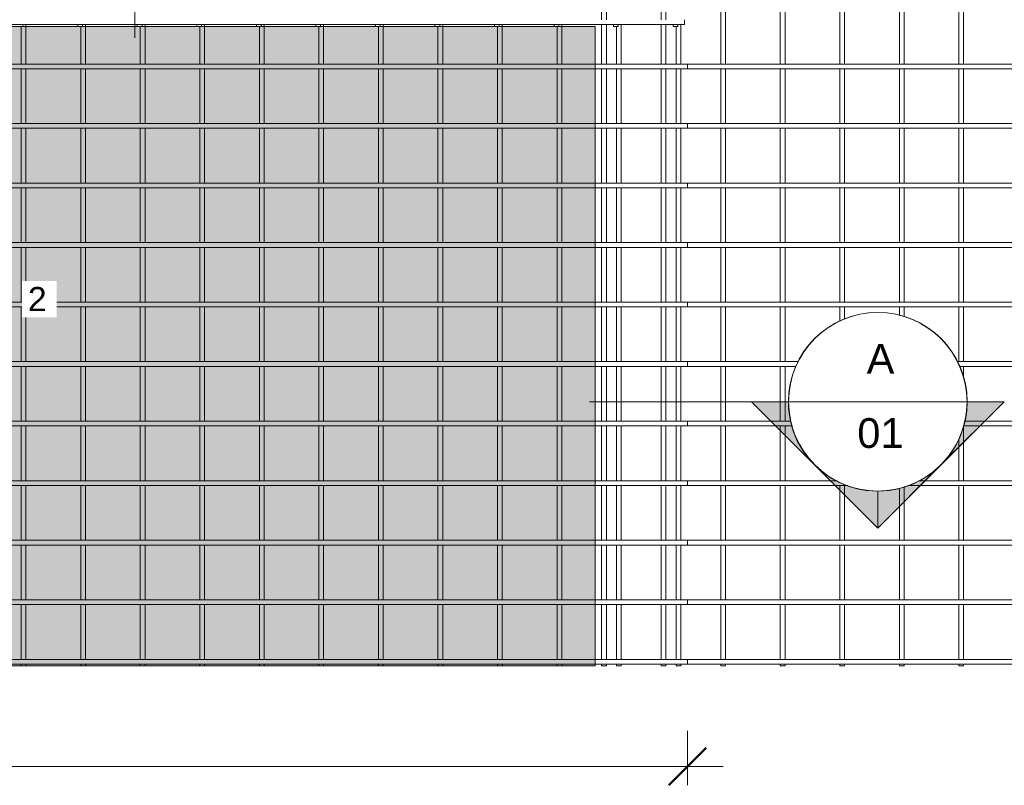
# Model space of a CAD drawing. Header units: millimetres. Extents: x -1133 to 8216, y -688 to 3268.
# Tile 3 of 5: x 3253 to 6561, y -688 to 1884. Entities that reach past the tile are written whole.
import ezdxf

# ---------------------------------------------------------------- set-up
doc = ezdxf.new("R2010")
doc.units = ezdxf.units.MM
for name, color, linetype, lineweight in [('A-ANNO-DIMS', 211, 'Continuous', 9), ('A-ANNO-DIMS-50', 211, 'Continuous', 9), ('A-DETL-GENF', 92, 'Continuous', 18), ('A-DETL-THIN', 151, 'Continuous', 18), ('A-GENM', 13, 'Continuous', 18), ('G-ANNO-SYMB', 111, 'Continuous', 9), ('G-ANNO-TEXT', 231, 'Continuous', 9)]:
    doc.layers.add(name, color=color, linetype=linetype, lineweight=lineweight)
doc.styles.add('Arial', font='arial.ttf', dxfattribs={"height": 100})
doc.styles.add('Arial_2', font='arial.ttf', dxfattribs={"height": 81.236361})
doc.styles.add('TechnicBold', font='techb___.ttf', dxfattribs={"height": 100})
doc.dimstyles.new('Technic_-_DiagonalSlash', dxfattribs={"dimscale": 304.8, "dimtxt": 134.269535, "dimasz": 0.410105, "dimexe": 0.393701, "dimexo": 0.82021, "dimgap": 0.287073, "dimtad": 1, "dimdec": 0, "dimzin": 0, "dimdsep": 46, "dimtxsty": 'TechnicBold', "dimblk1": 'OBLIQUE', "dimblk2": 'OBLIQUE', "dimsah": 1, "dimcen": 0.09, "dimdle": 0.393701, "dimazin": 0, "dimtfac": 1, "dimtdec": 4, "dimtix": 1, "dimtmove": 0, "dimatfit": 3, "dimfxl": 1, "dimtvp": 1, "dimtfill": 1, "dimtolj": 1, "dimtzin": 0, "dimarcsym": 2})

# ---------------------------------------------------------------- blocks, each defined once
blk = doc.blocks.new('United Steel Ductile SE82 Large Mesh - United Steel Ductile SE82 Large Mesh-255873-Level 1')
at = {"layer": 'A-GENM'}
for p, q in [((-2237.9, -281.2), (-2237.9, -407.8)), ((-2221.9, -281.2), (-2221.9, -274.8)), ((-2221.9, -407.8), (-2221.9, -281.2)), ((-2037.9, -281.2), (-2037.9, -407.8)), ((-2021.9, -281.2), (-2021.9, -274.8)), ((-2021.9, -407.8), (-2021.9, -281.2)), ((-1837.9, -281.2), (-1837.9, -407.8)), ((-1821.9, -281.2), (-1821.9, -274.8)), ((-1821.9, -407.8), (-1821.9, -281.2)), ((-1637.9, -281.2), (-1637.9, -407.8)), ((-1621.9, -281.2), (-1621.9, -274.8)), ((-1621.9, -407.8), (-1621.9, -281.2)), ((-1437.9, -281.2), (-1437.9, -407.8)), ((-1421.9, -281.2), (-1421.9, -274.8)), ((-1421.9, -407.8), (-1421.9, -281.2)), ((-1238, -281.2), (-1238, -407.8)), ((-1222, -281.2), (-1222, -274.8)), ((-1222, -407.8), (-1222, -281.2)), ((-1038, -281.2), (-1038, -407.8)), ((-1022, -281.2), (-1022, -274.8)), ((-1022, -407.8), (-1022, -281.2)), ((-838, -281.2), (-838, -407.8)), ((-822, -281.2), (-822, -274.8)), ((-822, -407.8), (-822, -281.2)), ((-638, -281.2), (-638, -407.8)), ((-622, -281.2), (-622, -274.8)), ((-622, -407.8), (-622, -281.2)), ((-438, -281.2), (-438, -407.8)), ((-422, -281.2), (-422, -274.8)), ((-422, -407.8), (-422, -281.2)), ((-238, -281.2), (-238, -407.8)), ((-222, -407.8), (-222, -274.8)), ((-38, -281.2), (-38, -407.8)), ((-22, -407.8), (-22, -274.8)), ((-310.1, -407.8), (-6060, -407.8)), ((-6060, -423.8), (-310.1, -423.8)), ((-2237.9, -423.8), (-2237.9, -607.8)), ((-2221.9, -607.8), (-2221.9, -423.8)), ((-2037.9, -423.8), (-2037.9, -607.8)), ((-2021.9, -607.8), (-2021.9, -423.8)), ((-1837.9, -423.8), (-1837.9, -607.8)), ((-1821.9, -607.8), (-1821.9, -423.8)), ((-1637.9, -423.8), (-1637.9, -607.8)), ((-1621.9, -607.8), (-1621.9, -423.8)), ((-1437.9, -423.8), (-1437.9, -607.8)), ((-1421.9, -607.8), (-1421.9, -423.8)), ((-1238, -423.8), (-1238, -607.8)), ((-1222, -607.8), (-1222, -423.8)), ((-1038, -423.8), (-1038, -607.8)), ((-1022, -607.8), (-1022, -423.8)), ((-838, -423.8), (-838, -607.8)), ((-822, -607.8), (-822, -423.8)), ((-638, -423.8), (-638, -607.8)), ((-622, -607.8), (-622, -423.8)), ((-438, -423.8), (-438, -607.8)), ((-422, -607.8), (-422, -423.8)), ((0, -407.8), (-310.1, -407.8)), ((-310.1, -423.8), (0, -423.8)), ((-238, -423.8), (-238, -607.8)), ((-222, -607.8), (-222, -423.8)), ((-38, -423.8), (-38, -607.8)), ((-22, -607.8), (-22, -423.8)), ((0, -423.8), (0, -407.8)), ((-310.1, -607.8), (-6060, -607.8)), ((-6060, -623.8), (-310.1, -623.8)), ((-2237.9, -623.8), (-2237.9, -807.8)), ((-2221.9, -807.8), (-2221.9, -623.8)), ((-2037.9, -623.8), (-2037.9, -807.8)), ((-2021.9, -807.8), (-2021.9, -623.8)), ((-1837.9, -623.8), (-1837.9, -807.8)), ((-1821.9, -807.8), (-1821.9, -623.8)), ((-1637.9, -623.8), (-1637.9, -807.8)), ((-1621.9, -807.8), (-1621.9, -623.8)), ((-1437.9, -623.8), (-1437.9, -807.8)), ((-1421.9, -807.8), (-1421.9, -623.8)), ((-1238, -623.8), (-1238, -807.8)), ((-1222, -807.8), (-1222, -623.8)), ((-1038, -623.8), (-1038, -807.8)), ((-1022, -807.8), (-1022, -623.8)), ((-838, -623.8), (-838, -807.8)), ((-822, -807.8), (-822, -623.8)), ((-638, -623.8), (-638, -807.8)), ((-622, -807.8), (-622, -623.8)), ((-438, -623.8), (-438, -807.8)), ((-422, -807.8), (-422, -623.8)), ((0, -607.8), (-310.1, -607.8)), ((-310.1, -623.8), (0, -623.8)), ((-238, -623.8), (-238, -807.8)), ((-222, -807.8), (-222, -623.8)), ((-38, -623.8), (-38, -807.8)), ((-22, -807.8), (-22, -623.8)), ((0, -623.8), (0, -607.8)), ((-310.1, -807.8), (-6060, -807.8)), ((-6060, -823.8), (-310.1, -823.8)), ((-2237.9, -823.8), (-2237.9, -1007.8)), ((-2221.9, -1007.8), (-2221.9, -823.8)), ((-2037.9, -823.8), (-2037.9, -1007.8)), ((-2021.9, -1007.8), (-2021.9, -823.8)), ((-1837.9, -823.8), (-1837.9, -1007.8)), ((-1821.9, -1007.8), (-1821.9, -823.8)), ((-1637.9, -823.8), (-1637.9, -1007.8)), ((-1621.9, -1007.8), (-1621.9, -823.8)), ((-1437.9, -823.8), (-1437.9, -1007.8)), ((-1421.9, -1007.8), (-1421.9, -823.8)), ((-1238, -823.8), (-1238, -1007.8)), ((-1222, -1007.8), (-1222, -823.8)), ((-1038, -823.8), (-1038, -1007.8)), ((-1022, -1007.8), (-1022, -823.8)), ((-838, -823.8), (-838, -1007.8)), ((-822, -1007.8), (-822, -823.8)), ((-638, -823.8), (-638, -1007.8)), ((-622, -1007.8), (-622, -823.8)), ((-438, -823.8), (-438, -1007.8)), ((-422, -1007.8), (-422, -823.8)), ((0, -807.8), (-310.1, -807.8)), ((-310.1, -823.8), (0, -823.8)), ((-238, -823.8), (-238, -1007.8)), ((-222, -1007.8), (-222, -823.8)), ((-38, -823.8), (-38, -1007.8)), ((-22, -1007.8), (-22, -823.8)), ((0, -823.8), (0, -807.8)), ((-310.1, -1007.8), (-6060, -1007.8)), ((-6060, -1023.8), (-310.1, -1023.8)), ((-2237.9, -1023.8), (-2237.9, -1207.8)), ((-2221.9, -1207.8), (-2221.9, -1023.8)), ((-2037.9, -1023.8), (-2037.9, -1207.8)), ((-2021.9, -1207.8), (-2021.9, -1023.8)), ((-1837.9, -1023.8), (-1837.9, -1207.8)), ((-1821.9, -1207.8), (-1821.9, -1023.8)), ((-1637.9, -1023.8), (-1637.9, -1207.8)), ((-1621.9, -1207.8), (-1621.9, -1023.8)), ((-1437.9, -1023.8), (-1437.9, -1207.8)), ((-1421.9, -1207.8), (-1421.9, -1023.8)), ((-1238, -1023.8), (-1238, -1207.8)), ((-1222, -1207.8), (-1222, -1023.8)), ((-1038, -1023.8), (-1038, -1207.8)), ((-1022, -1207.8), (-1022, -1023.8)), ((-838, -1023.8), (-838, -1207.8)), ((-822, -1207.8), (-822, -1023.8)), ((-638, -1023.8), (-638, -1207.8)), ((-622, -1207.8), (-622, -1023.8)), ((-438, -1023.8), (-438, -1207.8)), ((-422, -1207.8), (-422, -1023.8)), ((0, -1007.8), (-310.1, -1007.8)), ((-310.1, -1023.8), (0, -1023.8)), ((-238, -1023.8), (-238, -1207.8)), ((-222, -1207.8), (-222, -1023.8)), ((-38, -1023.8), (-38, -1207.8)), ((-22, -1207.8), (-22, -1023.8)), ((0, -1023.8), (0, -1007.8)), ((-310.1, -1207.8), (-6060, -1207.8)), ((-6060, -1223.8), (-310.1, -1223.8)), ((-2237.9, -1223.8), (-2237.9, -1407.7)), ((-2221.9, -1407.7), (-2221.9, -1223.8)), ((-2037.9, -1223.8), (-2037.9, -1407.7)), ((-2021.9, -1407.7), (-2021.9, -1223.8)), ((-1837.9, -1223.8), (-1837.9, -1407.7)), ((-1821.9, -1407.7), (-1821.9, -1223.8)), ((-1637.9, -1223.8), (-1637.9, -1407.7)), ((-1621.9, -1407.7), (-1621.9, -1223.8)), ((-1437.9, -1223.8), (-1437.9, -1407.7)), ((-1421.9, -1407.7), (-1421.9, -1223.8)), ((-1238, -1223.8), (-1238, -1407.7)), ((-1222, -1407.7), (-1222, -1223.8)), ((-1038, -1223.8), (-1038, -1407.7)), ((-1022, -1407.7), (-1022, -1223.8)), ((-838, -1223.8), (-838, -1407.7)), ((-822, -1407.7), (-822, -1223.8)), ((-638, -1223.8), (-638, -1407.7)), ((-622, -1407.7), (-622, -1223.8)), ((-438, -1223.8), (-438, -1407.7)), ((-422, -1407.7), (-422, -1223.8)), ((0, -1207.8), (-310.1, -1207.8)), ((-310.1, -1223.8), (0, -1223.8)), ((-238, -1223.8), (-238, -1407.7)), ((-222, -1407.7), (-222, -1223.8)), ((-38, -1223.8), (-38, -1407.7)), ((-22, -1407.7), (-22, -1223.8)), ((0, -1223.8), (0, -1207.8)), ((-310.1, -1407.7), (-6060, -1407.7)), ((0, -1407.7), (-310.1, -1407.7)), ((0, -1423.7), (0, -1407.7)), ((-6060, -1423.7), (-310.1, -1423.7)), ((-2237.9, -1423.7), (-2237.9, -1607.7)), ((-2221.9, -1607.7), (-2221.9, -1423.7)), ((-2037.9, -1423.7), (-2037.9, -1607.7)), ((-2021.9, -1607.7), (-2021.9, -1423.7)), ((-1837.9, -1423.7), (-1837.9, -1607.7)), ((-1821.9, -1607.7), (-1821.9, -1423.7)), ((-1637.9, -1423.7), (-1637.9, -1607.7)), ((-1621.9, -1607.7), (-1621.9, -1423.7)), ((-1437.9, -1423.7), (-1437.9, -1607.7)), ((-1421.9, -1607.7), (-1421.9, -1423.7)), ((-1238, -1423.7), (-1238, -1607.7)), ((-1222, -1607.7), (-1222, -1423.7)), ((-1038, -1423.7), (-1038, -1607.7)), ((-1022, -1607.7), (-1022, -1423.7)), ((-838, -1423.7), (-838, -1607.7)), ((-822, -1607.7), (-822, -1423.7)), ((-638, -1423.7), (-638, -1607.7)), ((-622, -1607.7), (-622, -1423.7)), ((-438, -1423.7), (-438, -1607.7)), ((-422, -1607.7), (-422, -1423.7)), ((-310.1, -1423.7), (0, -1423.7)), ((-238, -1423.7), (-238, -1607.7)), ((-222, -1607.7), (-222, -1423.7)), ((-38, -1423.7), (-38, -1607.7)), ((-22, -1607.7), (-22, -1423.7)), ((-310.1, -1607.7), (-6060, -1607.7)), ((0, -1607.7), (-310.1, -1607.7)), ((0, -1623.7), (0, -1607.7)), ((-6060, -1623.7), (-310.1, -1623.7)), ((-2237.9, -1623.7), (-2237.9, -1807.7)), ((-2221.9, -1807.7), (-2221.9, -1623.7)), ((-2037.9, -1623.7), (-2037.9, -1807.7)), ((-2021.9, -1807.7), (-2021.9, -1623.7)), ((-1837.9, -1623.7), (-1837.9, -1807.7)), ((-1821.9, -1807.7), (-1821.9, -1623.7)), ((-1637.9, -1623.7), (-1637.9, -1807.7)), ((-1621.9, -1807.7), (-1621.9, -1623.7)), ((-1437.9, -1623.7), (-1437.9, -1807.7)), ((-1421.9, -1807.7), (-1421.9, -1623.7)), ((-1238, -1623.7), (-1238, -1807.7)), ((-1222, -1807.7), (-1222, -1623.7)), ((-1038, -1623.7), (-1038, -1807.7)), ((-1022, -1807.7), (-1022, -1623.7)), ((-838, -1623.7), (-838, -1807.7)), ((-822, -1807.7), (-822, -1623.7)), ((-638, -1623.7), (-638, -1807.7)), ((-622, -1807.7), (-622, -1623.7)), ((-438, -1623.7), (-438, -1807.7)), ((-422, -1807.7), (-422, -1623.7)), ((-310.1, -1623.7), (0, -1623.7)), ((-238, -1623.7), (-238, -1807.7)), ((-222, -1807.7), (-222, -1623.7)), ((-38, -1623.7), (-38, -1807.7)), ((-22, -1807.7), (-22, -1623.7)), ((-310.1, -1807.7), (-6060, -1807.7)), ((0, -1807.7), (-310.1, -1807.7)), ((0, -1823.7), (0, -1807.7)), ((-6060, -1823.7), (-310.1, -1823.7)), ((-2237.9, -1823.7), (-2237.9, -2007.7)), ((-2221.9, -2007.7), (-2221.9, -1823.7)), ((-2037.9, -1823.7), (-2037.9, -2007.7)), ((-2021.9, -2007.7), (-2021.9, -1823.7)), ((-1837.9, -1823.7), (-1837.9, -2007.7)), ((-1821.9, -2007.7), (-1821.9, -1823.7)), ((-1637.9, -1823.7), (-1637.9, -2007.7)), ((-1621.9, -2007.7), (-1621.9, -1823.7)), ((-1437.9, -1823.7), (-1437.9, -2007.7)), ((-1421.9, -2007.7), (-1421.9, -1823.7)), ((-1238, -1823.7), (-1238, -2007.7)), ((-1222, -2007.7), (-1222, -1823.7)), ((-1038, -1823.7), (-1038, -2007.7)), ((-1022, -2007.7), (-1022, -1823.7)), ((-838, -1823.7), (-838, -2007.7)), ((-822, -2007.7), (-822, -1823.7)), ((-638, -1823.7), (-638, -2007.7)), ((-622, -2007.7), (-622, -1823.7)), ((-438, -1823.7), (-438, -2007.7)), ((-422, -2007.7), (-422, -1823.7)), ((-310.1, -1823.7), (0, -1823.7)), ((-238, -1823.7), (-238, -2007.7)), ((-222, -2007.7), (-222, -1823.7)), ((-38, -1823.7), (-38, -2007.7)), ((-22, -2007.7), (-22, -1823.7)), ((-310.1, -2007.7), (-6060, -2007.7)), ((0, -2007.7), (-310.1, -2007.7)), ((0, -2023.7), (0, -2007.7)), ((-6060, -2023.7), (-310.1, -2023.7)), ((-2237.9, -2023.7), (-2237.9, -2207.7)), ((-2221.9, -2207.7), (-2221.9, -2023.7)), ((-2037.9, -2023.7), (-2037.9, -2207.7)), ((-2021.9, -2207.7), (-2021.9, -2023.7)), ((-1837.9, -2023.7), (-1837.9, -2207.7)), ((-1821.9, -2207.7), (-1821.9, -2023.7)), ((-1637.9, -2023.7), (-1637.9, -2207.7)), ((-1621.9, -2207.7), (-1621.9, -2023.7)), ((-1437.9, -2023.7), (-1437.9, -2207.7)), ((-1421.9, -2207.7), (-1421.9, -2023.7)), ((-1238, -2023.7), (-1238, -2207.7)), ((-1222, -2207.7), (-1222, -2023.7)), ((-1038, -2023.7), (-1038, -2207.7)), ((-1022, -2207.7), (-1022, -2023.7)), ((-838, -2023.7), (-838, -2207.7)), ((-822, -2207.7), (-822, -2023.7)), ((-638, -2023.7), (-638, -2207.7)), ((-622, -2207.7), (-622, -2023.7)), ((-438, -2023.7), (-438, -2207.7)), ((-422, -2207.7), (-422, -2023.7)), ((-310.1, -2023.7), (0, -2023.7)), ((-238, -2023.7), (-238, -2207.6)), ((-222, -2207.6), (-222, -2023.7)), ((-38, -2023.7), (-38, -2207.6)), ((-22, -2207.6), (-22, -2023.7)), ((-310.1, -2207.7), (-6060, -2207.7)), ((0, -2207.7), (-310.1, -2207.7)), ((0, -2223.7), (0, -2207.7)), ((-6060, -2223.7), (-310.1, -2223.7)), ((-2237.9, -2223.7), (-2237.9, -2407.7)), ((-2221.9, -2407.7), (-2221.9, -2223.7)), ((-2037.9, -2223.7), (-2037.9, -2407.7)), ((-2021.9, -2407.7), (-2021.9, -2223.7)), ((-1837.9, -2223.7), (-1837.9, -2407.7)), ((-1821.9, -2407.7), (-1821.9, -2223.7)), ((-1637.9, -2223.7), (-1637.9, -2407.7)), ((-1621.9, -2407.7), (-1621.9, -2223.7)), ((-1437.9, -2223.7), (-1437.9, -2407.7)), ((-1421.9, -2407.7), (-1421.9, -2223.7)), ((-1238, -2223.7), (-1238, -2407.7)), ((-1222, -2407.7), (-1222, -2223.7)), ((-1038, -2223.7), (-1038, -2407.7)), ((-1022, -2407.7), (-1022, -2223.7)), ((-838, -2223.7), (-838, -2407.7)), ((-822, -2407.7), (-822, -2223.7)), ((-638, -2223.7), (-638, -2407.7)), ((-622, -2407.7), (-622, -2223.7)), ((-438, -2223.7), (-438, -2407.7)), ((-422, -2407.7), (-422, -2223.7)), ((-310.1, -2223.7), (0, -2223.7)), ((-238, -2223.7), (-238, -2407.7)), ((-222, -2407.7), (-222, -2223.7)), ((-38, -2223.7), (-38, -2407.7)), ((-22, -2407.7), (-22, -2223.7)), ((-310.1, -2407.7), (-6060, -2407.7)), ((0, -2407.7), (-310.1, -2407.7)), ((0, -2423.7), (0, -2407.7)), ((-6060, -2423.7), (-310.1, -2423.7)), ((-2237.9, -2423.7), (-2237.9, -2430)), ((-2237.9, -2430), (-2221.9, -2430)), ((-2221.9, -2430), (-2221.9, -2423.7)), ((-2037.9, -2423.7), (-2037.9, -2430)), ((-2037.9, -2430), (-2021.9, -2430)), ((-2021.9, -2430), (-2021.9, -2423.7)), ((-1837.9, -2423.7), (-1837.9, -2430)), ((-1837.9, -2430), (-1821.9, -2430)), ((-1821.9, -2430), (-1821.9, -2423.7)), ((-1637.9, -2423.7), (-1637.9, -2430)), ((-1637.9, -2430), (-1621.9, -2430)), ((-1621.9, -2430), (-1621.9, -2423.7)), ((-1437.9, -2423.7), (-1437.9, -2430)), ((-1437.9, -2430), (-1421.9, -2430)), ((-1421.9, -2430), (-1421.9, -2423.7)), ((-1238, -2423.7), (-1238, -2430)), ((-1238, -2430), (-1222, -2430)), ((-1222, -2430), (-1222, -2423.7)), ((-1038, -2423.7), (-1038, -2430)), ((-1038, -2430), (-1022, -2430)), ((-1022, -2430), (-1022, -2423.7)), ((-838, -2423.7), (-838, -2430)), ((-838, -2430), (-822, -2430)), ((-822, -2430), (-822, -2423.7)), ((-638, -2423.7), (-638, -2430)), ((-638, -2430), (-622, -2430)), ((-622, -2430), (-622, -2423.7)), ((-438, -2423.7), (-438, -2430)), ((-438, -2430), (-422, -2430)), ((-422, -2430), (-422, -2423.7)), ((-310.1, -2423.7), (0, -2423.7)), ((-238, -2423.7), (-238, -2430)), ((-238, -2430), (-222, -2430)), ((-222, -2430), (-222, -2423.7)), ((-38, -2423.7), (-38, -2430)), ((-38, -2430), (-22, -2430)), ((-22, -2430), (-22, -2423.7))]:
    blk.add_line(p, q, dxfattribs=at)
blk = doc.blocks.new('United Steel Ductile SE82 Large Mesh - United Steel Ductile SE82 Large Mesh-V1-Level 1')
at = {"layer": 'A-GENM'}
for p, q in [((0, -2423.7), (0, -2407.7)), ((-6060, -2423.7), (0, -2423.7)), ((-2237.9, -2430), (-2221.9, -2430)), ((-2221.9, -2430), (-2221.9, -2423.7)), ((-2037.9, -2423.7), (-2037.9, -2430)), ((-2037.9, -2430), (-2021.9, -2430)), ((-2021.9, -2430), (-2021.9, -2423.7)), ((-1837.9, -2423.7), (-1837.9, -2430)), ((-1837.9, -2430), (-1821.9, -2430)), ((-1821.9, -2430), (-1821.9, -2423.7)), ((-1637.9, -2423.7), (-1637.9, -2430)), ((-1637.9, -2430), (-1621.9, -2430)), ((-1621.9, -2430), (-1621.9, -2423.7)), ((-1437.9, -2423.7), (-1437.9, -2430)), ((-1437.9, -2430), (-1421.9, -2430)), ((-1421.9, -2430), (-1421.9, -2423.7)), ((-1238, -2423.7), (-1238, -2430)), ((-1238, -2430), (-1222, -2430)), ((-1222, -2430), (-1222, -2423.7)), ((-1038, -2423.7), (-1038, -2430)), ((-1038, -2430), (-1022, -2430)), ((-1022, -2430), (-1022, -2423.7)), ((-838, -2423.7), (-838, -2430)), ((-838, -2430), (-822, -2430)), ((-822, -2430), (-822, -2423.7)), ((-638, -2423.7), (-638, -2430)), ((-638, -2430), (-622, -2430)), ((-622, -2430), (-622, -2423.7)), ((-438, -2423.7), (-438, -2430)), ((-438, -2430), (-422, -2430)), ((-422, -2430), (-422, -2423.7)), ((-238, -2423.7), (-238, -2430)), ((-238, -2430), (-222, -2430)), ((-222, -2430), (-222, -2423.7)), ((-38, -2423.7), (-38, -2430)), ((-38, -2430), (-22, -2430)), ((-22, -2430), (-22, -2423.7))]:
    blk.add_line(p, q, dxfattribs=at)
blk = doc.blocks.new('United Steel Ductile SE82 Large Mesh - United Steel Ductile SE82 Large Mesh-V2-Level 1')
at = {"layer": 'A-GENM'}
for p, q in [((-6037.9, 0), (-6037.9, -7.9)), ((-6021.9, 0), (-6037.9, 0)), ((-6021.9, -7.9), (-6021.9, 0)), ((-5837.9, 0), (-5837.9, -7.9)), ((-5821.9, 0), (-5837.9, 0)), ((-5821.9, -7.9), (-5821.9, 0)), ((-5637.9, 0), (-5637.9, -7.9)), ((-5621.9, 0), (-5637.9, 0)), ((-5621.9, -7.9), (-5621.9, 0)), ((-5437.9, 0), (-5437.9, -7.9)), ((-5421.9, 0), (-5437.9, 0)), ((-5421.9, -7.9), (-5421.9, 0)), ((-5237.9, 0), (-5237.9, -7.9)), ((-5221.9, 0), (-5237.9, 0)), ((-5221.9, -7.9), (-5221.9, 0)), ((-5037.9, 0), (-5037.9, -7.9)), ((-5021.9, 0), (-5037.9, 0)), ((-5021.9, -7.9), (-5021.9, 0)), ((-4837.9, 0), (-4837.9, -7.9)), ((-4821.9, 0), (-4837.9, 0)), ((-4821.9, -7.9), (-4821.9, 0)), ((-4637.9, 0), (-4637.9, -7.9)), ((-4621.9, 0), (-4637.9, 0)), ((-4621.9, -7.9), (-4621.9, 0)), ((-6037.9, -23.9), (-6037.9, -58.9)), ((-6021.9, -58.9), (-6021.9, -23.9)), ((-5837.9, -23.9), (-5837.9, -58.9)), ((-5821.9, -58.9), (-5821.9, -23.9)), ((-4530.1, -7.9), (-5749.9, -7.9)), ((-5749.9, -23.9), (-4530.1, -23.9)), ((-5637.9, -23.9), (-5637.9, -207.9)), ((-5621.9, -207.9), (-5621.9, -23.9)), ((-5437.9, -23.8), (-5437.9, -207.9)), ((-5421.9, -207.9), (-5421.9, -23.8)), ((-5237.9, -23.8), (-5237.9, -207.9)), ((-5221.9, -207.9), (-5221.9, -23.8)), ((-5037.9, -23.8), (-5037.9, -207.9)), ((-5021.9, -207.9), (-5021.9, -23.8)), ((-4837.9, -23.8), (-4837.9, -207.9)), ((-4821.9, -207.9), (-4821.9, -23.8)), ((-4637.9, -23.8), (-4637.9, -207.9)), ((-4621.9, -207.9), (-4621.9, -23.8)), ((-6037.9, -74.9), (-6037.9, -207.9)), ((-6021.9, -207.9), (-6021.9, -74.9)), ((-5837.9, -74.9), (-5837.9, -207.9)), ((-5821.9, -207.9), (-5821.9, -74.9)), ((-6037.9, -223.9), (-6037.9, -258.8)), ((-6021.9, -258.8), (-6021.9, -223.9)), ((-5837.9, -223.9), (-5837.9, -258.8)), ((-5821.9, -258.8), (-5821.9, -223.9)), ((-4530.1, -207.9), (-5749.9, -207.9)), ((-5749.9, -223.9), (-4530.1, -223.9)), ((-5637.9, -223.8), (-5637.9, -407.9)), ((-5621.9, -407.9), (-5621.9, -223.8)), ((-5437.9, -223.8), (-5437.9, -407.9)), ((-5421.9, -407.9), (-5421.9, -223.8)), ((-5237.9, -223.8), (-5237.9, -407.9)), ((-5221.9, -407.9), (-5221.9, -223.8)), ((-5037.9, -223.8), (-5037.9, -407.9)), ((-5021.9, -407.9), (-5021.9, -223.8)), ((-4837.9, -223.8), (-4837.9, -407.9)), ((-4821.9, -407.9), (-4821.9, -223.8)), ((-4637.9, -223.8), (-4637.9, -407.9)), ((-4621.9, -407.9), (-4621.9, -223.8)), ((-6037.9, -274.8), (-6037.9, -407.8)), ((-6021.9, -407.8), (-6021.9, -274.8)), ((-5837.9, -274.8), (-5837.9, -407.8)), ((-5821.9, -407.8), (-5821.9, -274.8)), ((-6037.9, -423.8), (-6037.9, -607.8)), ((-6021.9, -607.8), (-6021.9, -423.8)), ((-5837.9, -423.8), (-5837.9, -607.8)), ((-5821.9, -607.8), (-5821.9, -423.8)), ((-4530.1, -407.8), (-5749.9, -407.8)), ((-5749.9, -423.8), (-4530.1, -423.8)), ((-5637.9, -423.8), (-5637.9, -607.8)), ((-5621.9, -607.8), (-5621.9, -423.8)), ((-5437.9, -423.8), (-5437.9, -607.8)), ((-5421.9, -607.8), (-5421.9, -423.8)), ((-5237.9, -423.8), (-5237.9, -607.9)), ((-5221.9, -607.9), (-5221.9, -423.8)), ((-5037.9, -423.8), (-5037.9, -607.9)), ((-5021.9, -607.9), (-5021.9, -423.8)), ((-4837.9, -423.8), (-4837.9, -607.9)), ((-4821.9, -607.9), (-4821.9, -423.8)), ((-4637.9, -423.8), (-4637.9, -607.9)), ((-4621.9, -607.9), (-4621.9, -423.8)), ((-6037.9, -623.8), (-6037.9, -807.8)), ((-6021.9, -807.8), (-6021.9, -623.8)), ((-5837.9, -623.8), (-5837.9, -807.8)), ((-5821.9, -807.8), (-5821.9, -623.8)), ((-4530.1, -607.8), (-5749.9, -607.8)), ((-5749.9, -623.8), (-4530.1, -623.8)), ((-5637.9, -623.8), (-5637.9, -807.8)), ((-5621.9, -807.8), (-5621.9, -623.8)), ((-5437.9, -623.8), (-5437.9, -807.8)), ((-5421.9, -807.8), (-5421.9, -623.8)), ((-5237.9, -623.8), (-5237.9, -807.8)), ((-5221.9, -807.8), (-5221.9, -623.8)), ((-5037.9, -623.8), (-5037.9, -807.8)), ((-5021.9, -807.8), (-5021.9, -623.8)), ((-4837.9, -623.8), (-4837.9, -807.9)), ((-4821.9, -807.9), (-4821.9, -623.8)), ((-4637.9, -623.8), (-4637.9, -807.9)), ((-4621.9, -807.9), (-4621.9, -623.8)), ((-6037.9, -823.8), (-6037.9, -1007.8)), ((-6021.9, -1007.8), (-6021.9, -823.8)), ((-5837.9, -823.8), (-5837.9, -1007.8)), ((-5821.9, -1007.8), (-5821.9, -823.8)), ((-4530.1, -807.8), (-5749.9, -807.8)), ((-5749.9, -823.8), (-4530.1, -823.8)), ((-5637.9, -823.8), (-5637.9, -1007.8)), ((-5621.9, -1007.8), (-5621.9, -823.8)), ((-5437.9, -823.8), (-5437.9, -1007.8)), ((-5421.9, -1007.8), (-5421.9, -823.8)), ((-5237.9, -823.8), (-5237.9, -1007.8)), ((-5221.9, -1007.8), (-5221.9, -823.8)), ((-5037.9, -823.8), (-5037.9, -1007.8)), ((-5021.9, -1007.8), (-5021.9, -823.8)), ((-4837.9, -823.7), (-4837.9, -1007.8)), ((-4821.9, -1007.8), (-4821.9, -823.7)), ((-4637.9, -823.7), (-4637.9, -1007.8)), ((-4621.9, -1007.8), (-4621.9, -823.7)), ((-6037.9, -1023.8), (-6037.9, -1207.8)), ((-6021.9, -1207.8), (-6021.9, -1023.8)), ((-5837.9, -1023.8), (-5837.9, -1207.8)), ((-5821.9, -1207.8), (-5821.9, -1023.8)), ((-4530.1, -1007.8), (-5749.9, -1007.8)), ((-5749.9, -1023.8), (-4530.1, -1023.8)), ((-5637.9, -1023.8), (-5637.9, -1207.8)), ((-5621.9, -1207.8), (-5621.9, -1023.8)), ((-5437.9, -1023.8), (-5437.9, -1207.8)), ((-5421.9, -1207.8), (-5421.9, -1023.8)), ((-5237.9, -1023.7), (-5237.9, -1207.8)), ((-5221.9, -1207.8), (-5221.9, -1023.7)), ((-5037.9, -1023.7), (-5037.9, -1207.8)), ((-5021.9, -1207.8), (-5021.9, -1023.7)), ((-4837.9, -1023.7), (-4837.9, -1207.8)), ((-4821.9, -1207.8), (-4821.9, -1023.7)), ((-4637.9, -1023.7), (-4637.9, -1207.8)), ((-4621.9, -1207.8), (-4621.9, -1023.7)), ((-6037.9, -1223.8), (-6037.9, -1407.7)), ((-6021.9, -1407.7), (-6021.9, -1223.8)), ((-5837.9, -1223.8), (-5837.9, -1407.8)), ((-5821.9, -1407.8), (-5821.9, -1223.8)), ((-4530.1, -1207.8), (-5749.9, -1207.8)), ((-5749.9, -1223.8), (-4530.1, -1223.8)), ((-5637.9, -1223.7), (-5637.9, -1407.8)), ((-5621.9, -1407.8), (-5621.9, -1223.7)), ((-5437.9, -1223.7), (-5437.9, -1407.8)), ((-5421.9, -1407.8), (-5421.9, -1223.7)), ((-5237.9, -1223.7), (-5237.9, -1272.2)), ((-5221.9, -1264.3), (-5221.9, -1223.7)), ((-5037.9, -1223.7), (-5037.9, -1252.2)), ((-5021.9, -1257), (-5021.9, -1223.7)), ((-4837.9, -1223.7), (-4837.9, -1407.8)), ((-4821.9, -1407.8), (-4821.9, -1223.7)), ((-4637.9, -1223.7), (-4637.9, -1407.8)), ((-4621.9, -1407.8), (-4621.9, -1223.7)), ((-5376.5, -1407.7), (-5749.9, -1407.7)), ((-4530.1, -1407.7), (-4843.3, -1407.7)), ((-6037.9, -1423.8), (-6037.9, -1607.7)), ((-6021.9, -1607.7), (-6021.9, -1423.8)), ((-5837.9, -1423.8), (-5837.9, -1607.7)), ((-5821.9, -1607.7), (-5821.9, -1423.8)), ((-5749.9, -1423.7), (-5385.1, -1423.7)), ((-5637.9, -1423.7), (-5637.9, -1607.7)), ((-5621.9, -1607.7), (-5621.9, -1423.7)), ((-5437.9, -1423.7), (-5437.9, -1607.8)), ((-5421.9, -1607.8), (-5421.9, -1423.7)), ((-4834.8, -1423.7), (-4530.1, -1423.7)), ((-4821.9, -1463.3), (-4821.9, -1423.7)), ((-4637.9, -1423.7), (-4637.9, -1607.8)), ((-4621.9, -1607.8), (-4621.9, -1423.7)), ((-5402.1, -1607.7), (-5749.9, -1607.7)), ((-4530.1, -1607.7), (-4817.8, -1607.7)), ((-6037.9, -1623.7), (-6037.9, -1807.7)), ((-6021.9, -1807.7), (-6021.9, -1623.7)), ((-5837.9, -1623.7), (-5837.9, -1807.7)), ((-5821.9, -1807.7), (-5821.9, -1623.7)), ((-5749.9, -1623.7), (-5397.2, -1623.7)), ((-5637.9, -1623.7), (-5637.9, -1807.7)), ((-5621.9, -1807.7), (-5621.9, -1623.7)), ((-5437.9, -1623.7), (-5437.9, -1807.7)), ((-5421.9, -1807.7), (-5421.9, -1623.7)), ((-4822.6, -1623.7), (-4530.1, -1623.7)), ((-4821.9, -1807.8), (-4821.9, -1623.7)), ((-4637.9, -1623.7), (-4637.9, -1807.8)), ((-4621.9, -1807.8), (-4621.9, -1623.7)), ((-4837.9, -1666.7), (-4837.9, -1807.8)), ((-5246.7, -1807.7), (-5749.9, -1807.7)), ((-4530.1, -1807.7), (-4973.1, -1807.7)), ((-6037.9, -1823.7), (-6037.9, -2007.7)), ((-6021.9, -2007.7), (-6021.9, -1823.7)), ((-5837.9, -1823.7), (-5837.9, -2007.7)), ((-5821.9, -2007.7), (-5821.9, -1823.7)), ((-5749.9, -1823.7), (-5210.7, -1823.7)), ((-5637.9, -1823.7), (-5637.9, -2007.7)), ((-5621.9, -2007.7), (-5621.9, -1823.7)), ((-5437.9, -1823.7), (-5437.9, -2007.7)), ((-5421.9, -2007.7), (-5421.9, -1823.7)), ((-5237.9, -1823.7), (-5237.9, -2007.7)), ((-5221.9, -2007.7), (-5221.9, -1823.7)), ((-5037.9, -1832.4), (-5037.9, -2007.7)), ((-5021.9, -2007.7), (-5021.9, -1827.6)), ((-5009.1, -1823.7), (-4530.1, -1823.7)), ((-4837.9, -1823.7), (-4837.9, -2007.7)), ((-4821.9, -2007.7), (-4821.9, -1823.7)), ((-4637.9, -1823.6), (-4637.9, -2007.8)), ((-4621.9, -2007.8), (-4621.9, -1823.6)), ((-4530.1, -2007.7), (-5749.9, -2007.7)), ((-6037.9, -2023.7), (-6037.9, -2207.6)), ((-6021.9, -2207.6), (-6021.9, -2023.7)), ((-5837.9, -2023.7), (-5837.9, -2207.6)), ((-5821.9, -2207.6), (-5821.9, -2023.7)), ((-5749.9, -2023.7), (-4530.1, -2023.7)), ((-5637.9, -2023.7), (-5637.9, -2207.7)), ((-5621.9, -2207.7), (-5621.9, -2023.7)), ((-5437.9, -2023.7), (-5437.9, -2207.7)), ((-5421.9, -2207.7), (-5421.9, -2023.7)), ((-5237.9, -2023.7), (-5237.9, -2207.7)), ((-5221.9, -2207.7), (-5221.9, -2023.7)), ((-5037.9, -2023.6), (-5037.9, -2207.7)), ((-5021.9, -2207.7), (-5021.9, -2023.6)), ((-4837.9, -2023.6), (-4837.9, -2207.7)), ((-4821.9, -2207.7), (-4821.9, -2023.6)), ((-4637.9, -2023.6), (-4637.9, -2207.7)), ((-4621.9, -2207.7), (-4621.9, -2023.6)), ((-4530.1, -2207.7), (-5749.9, -2207.7)), ((-6037.9, -2223.7), (-6037.9, -2407.7)), ((-6021.9, -2407.7), (-6021.9, -2223.7)), ((-5837.9, -2223.7), (-5837.9, -2407.7)), ((-5821.9, -2407.7), (-5821.9, -2223.7)), ((-5749.9, -2223.7), (-4530.1, -2223.7)), ((-5637.9, -2223.7), (-5637.9, -2407.7)), ((-5621.9, -2407.7), (-5621.9, -2223.7)), ((-5437.9, -2223.7), (-5437.9, -2407.7)), ((-5421.9, -2407.7), (-5421.9, -2223.7)), ((-5237.9, -2223.7), (-5237.9, -2407.7)), ((-5221.9, -2407.7), (-5221.9, -2223.7)), ((-5037.9, -2223.7), (-5037.9, -2407.7)), ((-5021.9, -2407.7), (-5021.9, -2223.7)), ((-4837.9, -2223.7), (-4837.9, -2407.7)), ((-4821.9, -2407.7), (-4821.9, -2223.7)), ((-4637.9, -2223.7), (-4637.9, -2407.7)), ((-4621.9, -2407.7), (-4621.9, -2223.7)), ((-4530.1, -2407.7), (-5749.9, -2407.7)), ((-6037.9, -2423.7), (-6037.9, -2430)), ((-6037.9, -2430), (-6021.9, -2430)), ((-6021.9, -2430), (-6021.9, -2423.7)), ((-5837.9, -2423.7), (-5837.9, -2430)), ((-5837.9, -2430), (-5821.9, -2430)), ((-5821.9, -2430), (-5821.9, -2423.7)), ((-5749.9, -2423.7), (-4530.1, -2423.7)), ((-5637.9, -2423.6), (-5637.9, -2430)), ((-5637.9, -2430), (-5621.9, -2430)), ((-5621.9, -2430), (-5621.9, -2423.6)), ((-5437.9, -2423.6), (-5437.9, -2430)), ((-5437.9, -2430), (-5421.9, -2430)), ((-5421.9, -2430), (-5421.9, -2423.6)), ((-5237.9, -2423.6), (-5237.9, -2430)), ((-5237.9, -2430), (-5221.9, -2430)), ((-5221.9, -2430), (-5221.9, -2423.6)), ((-5037.9, -2423.6), (-5037.9, -2430)), ((-5037.9, -2430), (-5021.9, -2430)), ((-5021.9, -2430), (-5021.9, -2423.6)), ((-4837.9, -2423.6), (-4837.9, -2430)), ((-4837.9, -2430), (-4821.9, -2430)), ((-4821.9, -2430), (-4821.9, -2423.6)), ((-4637.9, -2423.6), (-4637.9, -2430)), ((-4637.9, -2430), (-4621.9, -2430)), ((-4621.9, -2430), (-4621.9, -2423.6))]:
    blk.add_line(p, q, dxfattribs=at)
blk = doc.blocks.new('Section - M_Section Head - Filled-1049-Level 1')
at = {"layer": 'G-ANNO-SYMB'}
h = blk.add_hatch(color=256, dxfattribs=at)
edge = h.paths.add_edge_path()
edge.add_line((-6, 8.485), (-6, 6))
edge.add_arc((-6, 0), 6, 90, 135)
edge.add_line((-10.243, 4.243), (-6, 8.485))
h = blk.add_hatch(color=256, dxfattribs=at)
edge = h.paths.add_edge_path()
edge.add_line((-6, 8.485), (-1.757, 4.243))
edge.add_arc((-6, 0), 6, 45, 90)
edge.add_line((-6, 6), (-6, 8.485))
h = blk.add_hatch(color=256, dxfattribs=at)
edge = h.paths.add_edge_path()
edge.add_line((-14.485, 0), (-10.243, 4.243))
edge.add_arc((-6, 0), 6, 135, 180)
edge.add_line((-12, 0), (-14.485, 0))
h = blk.add_hatch(color=256, dxfattribs=at)
edge = h.paths.add_edge_path()
edge.add_line((2.485, 0), (0, 0))
edge.add_arc((-6, 0), 6, 360, 405)
edge.add_line((-1.757, 4.243), (2.485, 0))
for p, q in [((-6, 8.485), (-14.485, 0)), ((-6, 8.485), (-10.243, 4.243)), ((-6, 8.485), (2.485, 0)), ((-6, 6), (-6, 8.485)), ((-6, 8.485), (-6, 6)), ((-1.757, 4.243), (-6, 8.485)), ((-10.243, 4.243), (-14.485, 0)), ((2.485, 0), (-1.757, 4.243)), ((-14.485, 0), (-12, 0)), ((0, 0), (2.485, 0)), ((-12, 0), (-14.485, 0)), ((0, 0), (2.485, 0))]:
    blk.add_line(p, q, dxfattribs=at)
for start, end in [(360, 180), (90, 135), (45, 90), (135, 180), (360, 45), (180, 360)]:
    blk.add_arc((-6, 0), 6, start, end, dxfattribs=at)
blk = doc.blocks.new('DIMBLOCK1-Level 1')
at = {"layer": 'A-ANNO-DIMS-50'}
for p, q in [((-563.7, -625), (-563.7, -505)), ((5496.3, -625), (5496.3, -505)), ((-683.7, -625), (5616.3, -625)), ((-563.7, -625), (-563.7, -671.8)), ((5496.3, -625), (5496.3, -688.3))]:
    blk.add_line(p, q, dxfattribs=at)
at = {"layer": 'A-ANNO-DIMS-50', "lineweight": 50}
for p, q in [((-563.7, -625), (-501.2, -562.5)), ((5496.3, -625), (5558.8, -562.5)), ((-563.7, -625), (-626.2, -687.5)), ((5496.3, -625), (5433.8, -687.5))]:
    blk.add_line(p, q, dxfattribs=at)
at = {"layer": 'A-ANNO-DIMS-50', "color": 0, "insert": (2296.9, -408.7), "char_height": 100, "width": 406.645, "attachment_point": 1, "line_spacing_factor": 0.959068, "style": 'TechnicBold', "bg_fill": 3, "box_fill_scale": 1.25, "bg_fill_color": 9, "bg_fill_true_color": 13158600, "bg_fill_transparency": 0}
blk.add_mtext('6060', dxfattribs=at)
blk = doc.blocks.new('_Oblique')
at = {"color": 0, "linetype": 'ByBlock', "lineweight": -2}
blk.add_line((-0.5, -0.5), (0.5, 0.5), dxfattribs=at)

msp = doc.modelspace()

# ---------------------------------------------------------------- hatches: boundary and pattern name
at = {"layer": 'A-DETL-GENF', "transparency": 33554534}
msp.add_hatch(color=155, dxfattribs=at).paths.add_polyline_path([(2797.8, -287.4), (5186.2, -287.4), (5186.2, 1861.4), (-563.7, 1861.4), (-563.7, -287.4), (2671.4, -287.4)])

# ---------------------------------------------------------------- linework, layer by layer
at = {"layer": 'A-DETL-THIN'}
for p, q in [((5186.2, 1861.4), (-563.7, 1861.4)), ((5186.2, -287.4), (5186.2, 1861.4)), ((-563.7, -287.4), (5186.2, -287.4))]:
    msp.add_line(p, q, dxfattribs=at)
for start, end in [(0, 180), (180, 360)]:
    msp.add_arc((6136.3, 600.3), 300, start, end, dxfattribs=at)
at = {"layer": 'G-ANNO-SYMB'}
for p, q in [((3640.5, 2501.7), (3640.5, 1822.4)), ((5167.3, 600.1), (5835.6, 600.1)), ((5835.6, 600.1), (6435.6, 600.1))]:
    msp.add_line(p, q, dxfattribs=at)

# ---------------------------------------------------------------- block references
at = {"layer": 'A-GENM'}
for name, p in [('United Steel Ductile SE82 Large Mesh - United Steel Ductile SE82 Large Mesh-V1-Level 1', (5486.3, 4291.4)), ('United Steel Ductile SE82 Large Mesh - United Steel Ductile SE82 Large Mesh-255873-Level 1', (5496.3, 2142.6)), ('United Steel Ductile SE82 Large Mesh - United Steel Ductile SE82 Large Mesh-V2-Level 1', (11246.2, 2142.6))]:
    msp.add_blockref(name, p, dxfattribs=at)
at = {"layer": 'G-ANNO-SYMB', "xscale": 49.99999999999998, "yscale": 49.99999999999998, "zscale": 49.99999999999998, "rotation": 180}
msp.add_blockref('Section - M_Section Head - Filled-1049-Level 1', (5835.6, 600.1), dxfattribs=at)

# ---------------------------------------------------------------- texts
at = {"layer": 'G-ANNO-SYMB', "char_height": 100, "attachment_point": 1, "style": 'Arial'}
for s, insert, width in [('A', (6098.5, 794.6), 116.245), ('01', (6067, 545.1), 192.405)]:
    msp.add_mtext(s, dxfattribs=dict(at, insert=insert, width=width))

# ---------------------------------------------------------------- dimensions: what is measured, and where the dimension line sits
at = {"layer": 'A-ANNO-DIMS'}
dim = msp.add_linear_dim(base=(5496.3, -625), p1=(-563.7, -421.8), p2=(5496.3, -438.3), dimstyle='Technic_-_DiagonalSlash', override={"dimpost": '<>', "dimfxl": 6060.022432}, dxfattribs=at)
dim.commit()
dim.dimension.update_dxf_attribs({"geometry": 'DIMBLOCK1-Level 1', "text_midpoint": (2466.3, -486.5)})

# ---------------------------------------------------------------- next in the draw order: texts
at = {"layer": 'G-ANNO-TEXT', "color": 7, "insert": (3280.9, 985.8), "char_height": 81.2, "width": 76.16, "attachment_point": 1, "style": 'Arial_2', "bg_fill": 3, "box_fill_scale": 1.25, "bg_fill_color": 9, "bg_fill_true_color": 13158600, "bg_fill_transparency": 0}
msp.add_mtext('2', dxfattribs=at)

doc.saveas('drawing.dxf')
